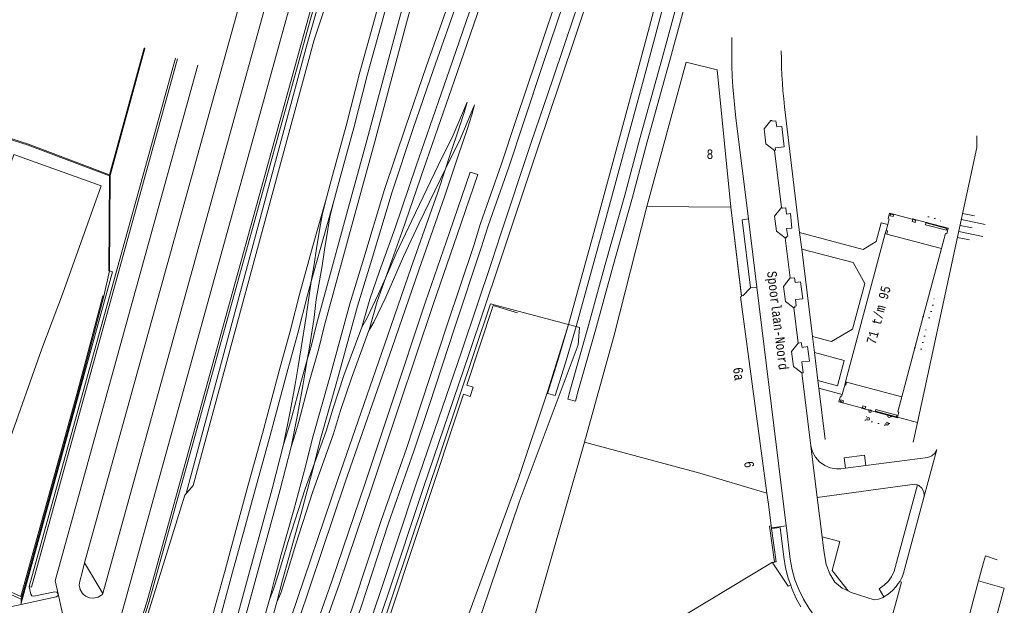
# Model space of a CAD drawing. Header units: metres. Extents: x 196790 to 198335, y 354523 to 356036.
# Tile 107 of 108: x 197305 to 197491, y 355790 to 355901. Entities that reach past the tile are written whole.
import ezdxf

# ---------------------------------------------------------------- set-up
doc = ezdxf.new("R2010")
doc.units = ezdxf.units.M
for name, pattern in [('DGN Style 1', [1.160006, 0.00193, -1.158076]), ('DGN Style 2', [186.027128, 111.616277, -74.410851]), ('DGN Style 3', [260.437979, 186.027128, -74.410851])]:
    doc.linetypes.add(name, pattern=pattern)
for name, color, linetype, lineweight in [('functiescheiding', 252, 'Continuous', 18), ('heg of haag', 252, 'Continuous', 18), ('hoofdgebouw', 252, 'Continuous', 18), ('hoofdgebouw maaiveld', 252, 'Continuous', 18), ('huisnummer BAG', 252, 'Continuous', 18), ('huisnummer toekomstige bebouwing', 252, 'Continuous', 18), ('kant asfaltverharding', 252, 'Continuous', 18), ('kant klinkerverharding', 252, 'Continuous', 18), ('kant muur (extern)', 252, 'Continuous', 18), ('kant stolverharding', 252, 'Continuous', 18), ('kant tegelverharding', 252, 'Continuous', 18), ('molgoot', 252, 'DGN Style 3', 18), ('overbouw', 252, 'Continuous', 18), ('overig WOZ', 252, 'DGN Style 1', 18), ('raster', 252, 'Continuous', 18), ('spoorrail', 252, 'Continuous', 18), ('steunpilaar gebouw', 252, 'Continuous', 18), ('straatnaam', 252, 'Continuous', 18), ('T22_berm', 252, 'DGN Style 2', 18), ('taludlijn', 252, 'Continuous', 18), ('taludsymbool', 252, 'Continuous', 18), ('toekomstig hoofdgebouw', 252, 'Continuous', 18), ('vlakafsluiter groen', 252, 'DGN Style 2', 18)]:
    doc.layers.add(name, color=color, linetype=linetype, lineweight=lineweight)
doc.styles.add('Style-Courier New', font='cour.ttf')

# ---------------------------------------------------------------- blocks, each defined once
blk = doc.blocks.new('TA')
at = {"layer": 'taludsymbool', "linetype": 'Continuous', "lineweight": 0}
for p, q in [((-0.5, 0), (-0.5, -0.5)), ((-0.25, 0), (-0.25, -1)), ((0, 0), (0, -0.5)), ((0.25, 0), (0.25, -1)), ((0.5, 0), (0.5, -0.5))]:
    blk.add_line(p, q, dxfattribs=at)
blk = doc.blocks.new('S505')
at = {"layer": 'steunpilaar gebouw', "linetype": 'Continuous', "lineweight": 0}
blk.add_circle((0, 0), 0.25, dxfattribs=at)

msp = doc.modelspace()

# ---------------------------------------------------------------- linework, layer by layer
at = {"layer": 'functiescheiding'}
for p, q in [((197452.562, 355860.49), (197452.988, 355857.385)), ((197455.022, 355840.849), (197455.401, 355837.796)), ((197456.03, 355832.52), (197456.21, 355831.063)), ((197478.471, 355819.486), (197476.04, 355810.406))]:
    msp.add_line(p, q, dxfattribs=at)
at = {"layer": 'functiescheiding', "flags": 128}
msp.add_lwpolyline([(197399.252, 355845.296), (197394.635, 355846.694), (197389.629, 355831.655), (197390.837, 355831.256), (197390.272, 355829.483), (197388.993, 355829.966), (197373.686, 355783.872), (197360.705, 355746.066), (197362.267, 355745.449), (197362.197, 355745.234)], dxfattribs=at)
at = {"layer": 'heg of haag', "flags": 128}
msp.add_lwpolyline([(197336.635, 355811.423), (197359.444, 355896.205), (197361.504, 355903.247), (197363.865, 355910.193), (197373.394, 355936.344), (197361.852, 355939.461), (197361.099, 355940.044)], dxfattribs=at)
at = {"layer": 'hoofdgebouw'}
for p, q in [((197439.541, 355865.309), (197423.644, 355865.444)), ((197439.541, 355865.309), (197441.581, 355848.53)), ((197468.749, 355860.296), (197461.24, 355832.289))]:
    msp.add_line(p, q, dxfattribs=at)
at = {"layer": 'hoofdgebouw', "flags": 128}
for points in [[(197296.502, 355854.091), (197297.813, 355857.718), (197303.994, 355875.282), (197320.504, 355869.314), (197313.186, 355848.862), (197309.332, 355838.502), (197303.08, 355820.834), (197303, 355820.805)], [(197446.39, 355811.187), (197433.668, 355815.024), (197411.911, 355820.859), (197417.52, 355841.071), (197423.644, 355865.444)], [(197479.388, 355857.501), (197475.179, 355841.79), (197471.856, 355829.429)], [(197441.581, 355848.53), (197441.596, 355848.403), (197441.354, 355848.347), (197446.39, 355811.187)]]:
    msp.add_lwpolyline(points, dxfattribs=at)
at = {"layer": 'hoofdgebouw maaiveld'}
for p, q in [((197469.038, 355860.22), (197468.749, 355860.296)), ((197479.388, 355857.501), (197469.038, 355860.22)), ((197461.24, 355832.289), (197461.442, 355832.235)), ((197461.442, 355832.235), (197471.856, 355829.429))]:
    msp.add_line(p, q, dxfattribs=at)
at = {"layer": 'kant asfaltverharding'}
for p, q in [((197447.83, 355876.032), (197449.109, 355865.215)), ((197444.453, 355850.149), (197442.863, 355863.08)), ((197449.854, 355859.488), (197450.764, 355851.914)), ((197450.001, 355805.024), (197444.453, 355850.149)), ((197451.459, 355846.28), (197452.287, 355839.586)), ((197452.998, 355833.96), (197454.655, 355820.176)), ((197454.655, 355820.176), (197455.871, 355810.397)), ((197455.871, 355810.397), (197456.798, 355802.936))]:
    msp.add_line(p, q, dxfattribs=at)
at = {"layer": 'kant asfaltverharding', "flags": 128}
for points in [[(197442.863, 355863.08), (197440.522, 355882.121), (197440.301, 355884.095), (197440.129, 355886.069), (197439.962, 355888.06), (197439.832, 355890.073), (197439.765, 355892.07), (197439.723, 355894.069), (197439.717, 355896.056), (197439.745, 355897.413)], [(197447.124, 355881.696), (197445.831, 355880.142), (197446.181, 355877.271), (197447.83, 355876.032)], [(197449.109, 355865.215), (197447.816, 355863.616), (197448.195, 355860.743), (197449.854, 355859.488)], [(197450.764, 355851.914), (197449.525, 355850.311), (197449.873, 355847.441), (197451.459, 355846.28)], [(197408.877, 355843.112), (197405.009, 355830.785), (197399.434, 355813.963), (197387.525, 355781.515), (197384.669, 355773.265), (197380.514, 355760.268), (197376.292, 355746.262)], [(197452.287, 355839.586), (197451.043, 355838.033), (197451.421, 355835.171), (197452.998, 355833.96)], [(197464.882, 355779.702), (197464.633, 355780.067), (197463.486, 355781.106), (197462.256, 355781.871), (197461.369, 355782.355), (197459.65, 355783.409), (197458.101, 355784.681), (197456.723, 355786.17), (197455.481, 355787.742), (197454.343, 355789.403), (197453.318, 355791.159), (197452.402, 355792.969), (197451.648, 355794.813), (197451.119, 355796.742), (197450.795, 355798.747), (197450.046, 355804.661), (197450.001, 355805.024)], [(197456.798, 355802.936), (197456.997, 355801.339), (197457.255, 355799.539), (197457.6, 355797.756), (197458.249, 355795.96), (197459.231, 355794.381), (197460.598, 355793.269), (197461.754, 355792.727)], [(197471.488, 355794.539), (197471.846, 355794.416), (197466.097, 355773.39)], [(197468.458, 355791.599), (197469.319, 355792.136), (197470.09, 355792.813), (197470.777, 355793.571), (197471.191, 355794.11), (197471.488, 355794.539)], [(197461.754, 355792.727), (197462.33, 355792.457), (197466.622, 355791.05), (197467.497, 355791.152), (197468.329, 355791.519), (197468.458, 355791.599)]]:
    msp.add_lwpolyline(points, dxfattribs=at)
at = {"layer": 'kant klinkerverharding'}
for p, q in [((197354.342, 355931.364), (197317.405, 355798.025)), ((197358.318, 355927.843), (197320.813, 355792.235)), ((197334.577, 355893.49), (197306.92, 355793.54)), ((197443.249, 355850.03), (197444.453, 355850.149)), ((197461.207, 355815.928), (197465.083, 355816.44)), ((197447.242, 355804.668), (197450.001, 355805.024)), ((197317.405, 355798.025), (197320.813, 355792.235)), ((197315.361, 355778.704), (197312.381, 355792.197))]:
    msp.add_line(p, q, dxfattribs=at)
at = {"layer": 'kant klinkerverharding', "flags": 128}
for points in [[(197320.838, 355775.083), (197320.705, 355775.118), (197365.726, 355937.78)], [(197369.559, 355936.694), (197369.968, 355936.578), (197329.562, 355790.516), (197325.001, 355776.305), (197324.51, 355776.18)], [(197312.381, 355792.197), (197311.843, 355794.663), (197338.795, 355892.166)], [(197441.581, 355848.53), (197441.917, 355848.602), (197443.249, 355850.03)], [(197454.655, 355820.176), (197454.985, 355819.003), (197455.535, 355817.998), (197456.331, 355817.133), (197457.298, 355816.437), (197458.359, 355816.01), (197459.535, 355815.791), (197460.323, 355815.811), (197461.207, 355815.928)], [(197465.083, 355816.44), (197476.801, 355817.99), (197477.542, 355818.266), (197478.13, 355818.794), (197478.471, 355819.486)], [(197474.815, 355812.761), (197474.328, 355812.906), (197455.871, 355810.397)], [(197476.04, 355810.406), (197476.105, 355810.716), (197476.037, 355811.482), (197475.659, 355812.185), (197475.066, 355812.686), (197474.815, 355812.761)], [(197476.04, 355810.406), (197472.204, 355796.101), (197472.203, 355796.098)], [(197456.798, 355802.936), (197460.144, 355802.1), (197458.688, 355796.596), (197461.754, 355792.727)], [(197317.405, 355798.025), (197316.911, 355796.242), (197316.469, 355794.605), (197316.382, 355793.813), (197316.556, 355792.992), (197316.983, 355792.27), (197317.582, 355791.746), (197318.313, 355791.429), (197319.149, 355791.352), (197319.964, 355791.546), (197320.643, 355791.964), (197320.768, 355792.071), (197320.813, 355792.235)], [(197472.203, 355796.098), (197472.088, 355795.721), (197471.928, 355795.347), (197471.69, 355794.906), (197471.488, 355794.539)], [(197306.92, 355793.54), (197306.909, 355793.501), (197307.219, 355792.087), (197307.43, 355791.784), (197307.793, 355791.718), (197311.785, 355792.574), (197312.159, 355792.506), (197312.381, 355792.197)], [(197480.181, 355771.728), (197485.059, 355770.454), (197491.25, 355793.244), (197486.384, 355794.613)], [(197312.381, 355792.197), (197312.311, 355791.82), (197311.995, 355791.602), (197305.388, 355790.161)], [(197305.388, 355790.161), (197302.75, 355789.586), (197301.929, 355789.59), (197301.199, 355789.964)]]:
    msp.add_lwpolyline(points, dxfattribs=at)
at = {"layer": 'kant muur (extern)'}
for p, q in [((197298.025, 355879.828), (197305.907, 355877.288)), ((197298.093, 355880.027), (197305.977, 355877.486)), ((197322.106, 355853.264), (197322.106, 355853.242)), ((197321.037, 355848.45), (197317.885, 355836.514)), ((197446.39, 355811.187), (197446.675, 355809.159)), ((197447.242, 355804.668), (197447.192, 355805.04)), ((197447.264, 355804.509), (197447.242, 355804.668)), ((197305.415, 355791.156), (197300.644, 355793.323)), ((197305.337, 355791.649), (197305.54, 355791.556)), ((197305.54, 355791.556), (197305.415, 355791.156))]:
    msp.add_line(p, q, dxfattribs=at)
at = {"layer": 'kant muur (extern)', "flags": 128}
for points in [[(197328.77, 355895.328), (197322.204, 355871.276), (197322.106, 355853.264)], [(197328.77, 355895.328), (197328.776, 355895.351), (197328.659, 355895.383), (197322.114, 355871.409)], [(197305.907, 355877.288), (197306.227, 355877.183), (197322.082, 355871.197)], [(197305.977, 355877.486), (197306.291, 355877.383), (197322.114, 355871.409)], [(197322.082, 355871.197), (197321.985, 355853.243), (197322.106, 355853.242)], [(197322.114, 355871.409), (197322.083, 355871.294), (197322.082, 355871.197)], [(197469.677, 355863.682), (197469.747, 355863.983), (197470.288, 355863.841), (197470.212, 355863.551), (197469.677, 355863.682)], [(197473.846, 355862.565), (197473.937, 355862.965), (197474.488, 355862.821), (197474.382, 355862.415), (197473.846, 355862.565)], [(197476.345, 355861.988), (197476.433, 355862.31), (197480.399, 355861.259), (197480.317, 355860.95), (197476.345, 355861.988)], [(197469.038, 355860.22), (197469.184, 355860.818), (197468.907, 355860.885)], [(197317.674, 355836.571), (197320.825, 355848.506), (197321.037, 355848.45)], [(197317.674, 355836.571), (197315.923, 355829.942), (197305.337, 355791.649)], [(197317.885, 355836.514), (197316.135, 355829.885), (197305.54, 355791.556)], [(197461.073, 355831.67), (197461.276, 355831.616), (197461.442, 355832.235)], [(197460.34, 355828.84), (197460.265, 355828.55), (197460.8, 355828.412), (197460.875, 355828.702), (197460.34, 355828.84)], [(197464.53, 355827.762), (197464.419, 355827.357), (197464.944, 355827.213), (197465.055, 355827.618), (197464.53, 355827.762)], [(197466.973, 355827.027), (197466.89, 355826.718), (197470.853, 355825.653), (197470.942, 355825.962), (197466.973, 355827.027)], [(197447.192, 355805.04), (197446.851, 355805.002), (197447.827, 355798.201)], [(197447.827, 355798.201), (197448.123, 355798.213), (197447.264, 355804.509)], [(197299.888, 355793.826), (197300.012, 355794.079), (197305.337, 355791.649)]]:
    msp.add_lwpolyline(points, dxfattribs=at)
at = {"layer": 'kant stolverharding'}
msp.add_line((197321.037, 355848.45), (197322.106, 355853.242), dxfattribs=at)
at = {"layer": 'kant tegelverharding'}
for p, q in [((197455.022, 355840.849), (197452.988, 355857.385)), ((197455.401, 355837.796), (197456.03, 355832.52)), ((197456.21, 355831.063), (197460.594, 355829.88)), ((197457.399, 355821.375), (197456.21, 355831.063)), ((197447.192, 355805.04), (197446.675, 355809.159)), ((197487.681, 355799.387), (197487.33, 355798.102)), ((197487.681, 355799.387), (197489.876, 355798.587)), ((197487.33, 355798.102), (197486.384, 355794.613)), ((197486.384, 355794.613), (197480.181, 355771.728))]:
    msp.add_line(p, q, dxfattribs=at)
at = {"layer": 'kant tegelverharding', "flags": 128}
for points in [[(197452.562, 355860.49), (197449.697, 355884.296), (197449.553, 355885.797), (197449.402, 355887.294), (197449.293, 355888.777), (197449.2, 355890.281), (197449.147, 355891.762), (197449.105, 355893.288), (197449.093, 355894.866)], [(197447.124, 355881.696), (197447.322, 355881.711), (197447.342, 355881.538), (197448.083, 355881.618), (197448.254, 355880.492), (197449.164, 355880.544), (197449.64, 355876.697), (197447.966, 355876.508), (197448.019, 355876.071), (197447.83, 355876.032)], [(197449.854, 355859.488), (197450.051, 355859.525), (197450.027, 355859.703), (197450.303, 355859.747), (197450.076, 355861.257), (197451.113, 355861.351), (197450.849, 355864.087), (197450.066, 355864), (197449.933, 355865.171), (197449.329, 355865.131), (197449.109, 355865.215)], [(197442.863, 355863.08), (197441.674, 355862.92), (197443.249, 355850.03)], [(197452.562, 355860.49), (197464.577, 355857.268), (197467.015, 355858.837), (197467.99, 355862.344), (197469.211, 355862.018)], [(197452.988, 355857.385), (197462.662, 355854.828), (197464.882, 355850.892), (197462.58, 355842.236), (197458.575, 355839.922), (197455.022, 355840.849)], [(197451.459, 355846.28), (197451.662, 355846.317), (197451.622, 355846.601), (197451.917, 355846.642), (197451.8, 355847.839), (197453.151, 355847.936), (197452.737, 355851.199), (197451.704, 355851.046), (197451.558, 355851.961), (197450.96, 355851.882), (197450.764, 355851.914)], [(197452.998, 355833.96), (197453.222, 355833.987), (197452.977, 355836.076), (197454.406, 355836.195), (197454.059, 355838.932), (197453.026, 355838.779), (197452.88, 355839.694), (197452.287, 355839.586)], [(197456.03, 355832.52), (197459.71, 355831.535), (197460.971, 355836.331), (197455.401, 355837.796)], [(197465.083, 355816.44), (197464.825, 355818.411), (197460.959, 355817.899), (197461.207, 355815.928)], [(197468.458, 355791.599), (197467.602, 355793.153), (197468.55, 355793.837), (197469.279, 355794.527), (197469.919, 355795.422), (197470.425, 355796.451), (197474.815, 355812.761)], [(197447.264, 355804.509), (197448.86, 355804.724), (197449.578, 355799.117), (197449.916, 355797.125), (197450.422, 355795.147), (197450.873, 355793.842)], [(197450.873, 355793.842), (197451.094, 355793.204), (197451.929, 355791.318), (197452.803, 355789.718)]]:
    msp.add_lwpolyline(points, dxfattribs=at)
at = {"layer": 'molgoot', "flags": 128}
for points in [[(197369.559, 355936.694), (197329.132, 355790.625), (197324.51, 355776.18)], [(197334.987, 355893.36), (197307.343, 355793.417), (197306.92, 355793.54)]]:
    msp.add_lwpolyline(points, dxfattribs=at)
at = {"layer": 'overbouw'}
for p, q in [((197469.211, 355862.018), (197468.907, 355860.885)), ((197468.907, 355860.885), (197468.749, 355860.296)), ((197461.24, 355832.289), (197461.073, 355831.67)), ((197460.594, 355829.88), (197461.073, 355831.67))]:
    msp.add_line(p, q, dxfattribs=at)
at = {"layer": 'overbouw', "flags": 128}
for points in [[(197479.388, 355857.501), (197480.15, 355860.341), (197480.357, 355860.286), (197480.629, 355861.314), (197473.873, 355863.101), (197473.843, 355863.01), (197469.572, 355864.133), (197469.286, 355863.071), (197469.479, 355863.019), (197469.211, 355862.018)], [(197471.07, 355825.602), (197471.033, 355825.465), (197464.275, 355827.275), (197464.285, 355827.383), (197460, 355828.496), (197460.288, 355829.565), (197460.495, 355829.512), (197460.594, 355829.88)], [(197471.856, 355829.429), (197471.127, 355826.588), (197471.32, 355826.536), (197471.07, 355825.602)]]:
    msp.add_lwpolyline(points, dxfattribs=at)
at = {"layer": 'overig WOZ'}
msp.add_line((197465.504, 355826.946), (197465.013, 355825.018), dxfattribs=at)
at = {"layer": 'overig WOZ', "flags": 128}
for points in [[(197476.468, 355862.415), (197476.758, 355863.487), (197479.228, 355862.835), (197478.953, 355861.757)], [(197475.921, 355844.558), (197477.037, 355844.25), (197478.048, 355847.959), (197476.911, 355848.257)], [(197474.35, 355838.707), (197475.491, 355838.402), (197476.485, 355842.101), (197475.345, 355842.409)], [(197465.013, 355825.018), (197469.344, 355823.885), (197469.848, 355825.782)]]:
    msp.add_lwpolyline(points, dxfattribs=at)
at = {"layer": 'raster'}
for p, q in [((197408.877, 355843.112), (197399.364, 355845.626)), ((197410.328, 355842.728), (197408.877, 355843.112)), ((197411.911, 355820.859), (197401.877, 355785.898)), ((197447.514, 355798.005), (197450.388, 355793.619))]:
    msp.add_line(p, q, dxfattribs=at)
at = {"layer": 'raster', "flags": 128}
for points in [[(197304.487, 355729.954), (197310.536, 355727.724), (197336.341, 355810.87), (197337.942, 355812.681), (197360.784, 355896.93), (197367.635, 355917.585), (197376.163, 355939.826)], [(197305.388, 355790.404), (197322.675, 355853.083), (197322.106, 355853.264)], [(197399.364, 355845.626), (197394.108, 355847.015), (197360.221, 355745.955)], [(197376.292, 355746.262), (197376.487, 355746.74), (197378.086, 355749.771), (197387.113, 355772.802), (197399.524, 355809.539), (197410.719, 355839.246), (197410.975, 355842.557), (197410.328, 355842.728)], [(197401.877, 355785.898), (197401.934, 355785.891), (197426.944, 355785.802), (197447.423, 355798.143), (197447.514, 355798.005)], [(197401.877, 355785.898), (197401.934, 355785.891), (197426.944, 355785.802), (197447.423, 355798.143), (197447.514, 355798.005)]]:
    msp.add_lwpolyline(points, dxfattribs=at)
at = {"layer": 'spoorrail'}
for p, q in [((197385.602, 355872.53), (197385.608, 355872.543)), ((197390.279, 355871.928), (197391.699, 355871.444)), ((197404.897, 355830.07), (197406.343, 355829.669)), ((197408.731, 355829.006), (197410.177, 355828.605))]:
    msp.add_line(p, q, dxfattribs=at)
at = {"layer": 'spoorrail', "flags": 128}
for points in [[(197403.192, 356015.101), (197400.134, 356003.83), (197394.983, 355984.703), (197387.598, 355957.218), (197385.653, 355950.013), (197381.973, 355936.688), (197378.976, 355925.621), (197372.221, 355900.78), (197369.434, 355890.844), (197366.832, 355880.697), (197364.282, 355871.286), (197363.099, 355867.08)], [(197364.549, 355866.697), (197365.728, 355870.887), (197368.282, 355880.314), (197370.883, 355890.455), (197373.666, 355900.381), (197380.424, 355925.228), (197383.42, 355936.292), (197387.099, 355949.614), (197389.046, 355956.827), (197396.431, 355984.313), (197401.582, 356003.439), (197404.64, 356014.71)], [(197356.417, 355819.999), (197357.198, 355822.342), (197357.894, 355824.753), (197359.867, 355832.198), (197361.657, 355838.593), (197362.71, 355842.725), (197368.542, 355864.189), (197372.17, 355877.492), (197378.269, 355900.125), (197382.763, 355916.629), (197388.022, 355935.773), (197391.75, 355949.956), (197396.899, 355969.038), (197403.598, 355993.746), (197409.015, 356013.527)], [(197407.567, 356013.919), (197402.151, 355994.14), (197395.451, 355969.429), (197390.3, 355950.337), (197386.573, 355936.162), (197381.316, 355917.025), (197376.821, 355900.517), (197370.722, 355877.884), (197367.095, 355864.583), (197361.259, 355843.107), (197360.207, 355838.98), (197359.49, 355836.418)], [(197419.849, 356010.598), (197419.226, 356008.463), (197413.21, 355987.534), (197407.92, 355969.505), (197401.945, 355950.499), (197395.905, 355932.009), (197391.515, 355919.181), (197386.81, 355905.643), (197381.947, 355891.843), (197378.109, 355880.644), (197374.113, 355868.631), (197369.986, 355855.041), (197367.515, 355847.024), (197363.73, 355833.144), (197360.497, 355821.631), (197359.156, 355816.242), (197356.922, 355808.04), (197354.582, 355799.629), (197353.347, 355795.16), (197352.321, 355791.112)], [(197421.298, 356010.207), (197420.667, 356008.045), (197414.651, 355987.116), (197409.355, 355969.069), (197403.371, 355950.033), (197397.327, 355931.533), (197392.933, 355918.692), (197388.225, 355905.148), (197383.363, 355891.35), (197379.53, 355880.164), (197375.543, 355868.177), (197371.421, 355854.602), (197368.956, 355846.605), (197365.176, 355832.744), (197361.947, 355821.247), (197360.865, 355816.897)], [(197369.776, 355842.581), (197371.3, 355847.891), (197373.141, 355853.201), (197376.032, 355861.192), (197380.08, 355873.126), (197386.389, 355891.264), (197395.852, 355918.76), (197400.689, 355932.745), (197406.582, 355950.121), (197410.652, 355962.549), (197415.623, 355978.723), (197418.073, 355986.72), (197422.792, 356003.074), (197424.602, 356009.313)], [(197374.259, 355851.848), (197377.448, 355860.696), (197381.499, 355872.639), (197387.807, 355890.774), (197397.27, 355918.271), (197402.108, 355932.259), (197408.002, 355949.639), (197412.082, 355962.095), (197419.511, 355986.292), (197424.233, 356002.657), (197426.05, 356008.922)], [(197449.469, 356002.592), (197447.469, 355998.011), (197441.098, 355983.252), (197437.598, 355975.388), (197435.788, 355970.934), (197430.857, 355958.732), (197427.618, 355950.887), (197425.057, 355943.733), (197421.088, 355933.376), (197414.148, 355914.16), (197411.992, 355907.746), (197405.894, 355889.503), (197401.767, 355877.306), (197396.01, 355860.088), (197394.354, 355855.015), (197388.623, 355837.928), (197380.028, 355812.772), (197373.272, 355792.452), (197367.068, 355774.288), (197362.494, 355760.645), (197360.444, 355754.836), (197357.369, 355746.188)], [(197359.032, 355746.389), (197361.858, 355754.335), (197363.913, 355760.157), (197368.489, 355773.807), (197374.693, 355791.973), (197381.449, 355812.293), (197390.044, 355837.447), (197395.778, 355854.544), (197397.434, 355859.618), (197403.189, 355876.828), (197407.316, 355889.025), (197413.415, 355907.269), (197415.564, 355913.666), (197422.493, 355932.852), (197426.464, 355943.211), (197429.004, 355950.314), (197432.245, 355958.164), (197437.178, 355970.371), (197438.979, 355974.8), (197442.472, 355982.65), (197448.845, 355997.414), (197450.933, 356002.196)], [(197408.877, 355843.112), (197414.168, 355862.327), (197422.25, 355892.128), (197429.766, 355920.508), (197432.018, 355928.12), (197432.861, 355931.488), (197435.354, 355939.337), (197437.543, 355945.906), (197439.159, 355950.17), (197442.904, 355959.496), (197445.352, 355966.05), (197446.577, 355969.183), (197448.017, 355973.612), (197448.841, 355975.888)], [(197450.269, 355975.426), (197448.809, 355970.335), (197446.937, 355962.629), (197443.444, 355950.098), (197442.124, 355944.963), (197438.419, 355931.32), (197434.983, 355919.126), (197432.76, 355910.806), (197430.436, 355901.879), (197427.976, 355892.851), (197423.732, 355877.626), (197420.97, 355867.183), (197417.265, 355854.046), (197413.963, 355842.054), (197410.685, 355830.547), (197410.177, 355828.605)], [(197444.51, 355959.51), (197441.991, 355950.471), (197440.674, 355945.346), (197436.973, 355931.72), (197433.536, 355919.523), (197431.309, 355911.188), (197428.986, 355902.265), (197426.53, 355893.25), (197422.285, 355878.019), (197419.523, 355867.579), (197415.82, 355854.449), (197412.519, 355842.458), (197409.238, 355830.942), (197408.731, 355829.006)], [(197410.328, 355842.728), (197415.614, 355861.928), (197423.698, 355891.74), (197431.21, 355920.103), (197433.474, 355927.756), (197434.305, 355931.079), (197436.78, 355938.873), (197438.957, 355945.403), (197440.562, 355949.639), (197444.303, 355958.954), (197444.51, 355959.51)], [(197355.432, 355747.019), (197357.951, 355754.888), (197361.343, 355764.696), (197364.53, 355774.824), (197369.644, 355789.718), (197374.849, 355805.543), (197379.633, 355819.186), (197382.499, 355827.808), (197387.362, 355842.581), (197392.382, 355857.617), (197393.671, 355861.744), (197397.561, 355872.837), (197400.426, 355881.407), (197404.159, 355892.631), (197409.153, 355907.588), (197410.731, 355912.556), (197412.098, 355916.552), (197413.307, 355920.416), (197415.962, 355928.407), (197417.355, 355932.981), (197417.959, 355934.795), (197421.298, 355945.073), (197423.743, 355952.328), (197425.279, 355956.66)], [(197418.973, 355942.772), (197416.535, 355935.264), (197415.926, 355933.437), (197414.532, 355928.862), (197411.879, 355920.877), (197410.672, 355917.019), (197409.306, 355913.026), (197407.727, 355908.053), (197402.736, 355893.105), (197399.003, 355881.881), (197396.142, 355873.323), (197392.246, 355862.216), (197390.955, 355858.078), (197385.938, 355843.053), (197381.075, 355828.279), (197378.214, 355819.671), (197373.429, 355806.026), (197368.223, 355790.196), (197363.1, 355775.275), (197359.918, 355765.167), (197356.527, 355755.362), (197354.004, 355747.476)], [(197346.027, 355747.195), (197349.007, 355758.318), (197352.705, 355770.723), (197354.673, 355777.048), (197357.822, 355787.098), (197366.674, 355813.285), (197375.504, 355838.752), (197380.551, 355853.391), (197385.495, 355867.462), (197387.944, 355874.808), (197389.707, 355879.994), (197390.586, 355882.789), (197391.117, 355884.648)], [(197374.259, 355851.848), (197376.295, 355856.566), (197379.239, 355862.769), (197384.258, 355873.193), (197387.074, 355878.902), (197389.7, 355885.147)], [(197389.7, 355885.147), (197389.149, 355883.22), (197388.282, 355880.46), (197386.521, 355875.282), (197385.608, 355872.543)], [(197385.608, 355872.543), (197388.439, 355878.279), (197391.117, 355884.648)], [(197338.58, 355725.105), (197341.176, 355734.884), (197347.564, 355758.726), (197351.27, 355771.16), (197353.241, 355777.495), (197356.396, 355787.563), (197365.255, 355813.771), (197374.087, 355839.243), (197379.134, 355853.884), (197384.076, 355867.948), (197385.602, 355872.53)], [(197391.699, 355871.444), (197387.809, 355860.036), (197383.287, 355846.892), (197376.873, 355827.755), (197371.826, 355812.614), (197365.57, 355794.108), (197359.366, 355776.601), (197350.902, 355755.046), (197347.853, 355747.633), (197346.118, 355743.638), (197343.699, 355736.278), (197340.021, 355724.685)], [(197346.027, 355747.195), (197346.471, 355748.217), (197349.51, 355755.606), (197357.961, 355777.126), (197364.152, 355794.599), (197370.404, 355813.092), (197375.451, 355828.231), (197381.867, 355847.374), (197386.389, 355860.522), (197390.279, 355871.928)], [(197371.141, 355841.949), (197372.051, 355843.566), (197374.346, 355848.263), (197377.662, 355855.947), (197380.592, 355862.122), (197385.602, 355872.53)], [(197363.099, 355867.08), (197360.47, 355857.722), (197358.078, 355849.021), (197356.264, 355841.845), (197354.188, 355834.327), (197351.007, 355822.524), (197348.247, 355812.509), (197345.986, 355804.15), (197343.936, 355796.658), (197342.096, 355789.85), (197340.598, 355784.093), (197335.551, 355765.719), (197332.633, 355754.731), (197328.69, 355740.247), (197325.483, 355728.865), (197324.037, 355723.082), (197322.46, 355717.377), (197320.383, 355710.07), (197317.807, 355699.608), (197314.574, 355687.542), (197311.761, 355677.369), (197308.607, 355665.908), (197300.983, 355637.913)], [(197359.49, 355836.418), (197359.822, 355838.452), (197360.774, 355844.427), (197361.167, 355847.832), (197362.293, 355854.196), (197362.742, 355857.233), (197363.344, 355861.056), (197363.754, 355863.489), (197364.549, 355866.697)], [(197363.099, 355867.08), (197362.284, 355863.795), (197361.864, 355861.297), (197361.259, 355857.459), (197360.812, 355854.436), (197360.251, 355851.266)], [(197364.549, 355866.697), (197361.916, 355857.321), (197360.251, 355851.266)], [(197360.251, 355851.266), (197359.529, 355848.639), (197357.715, 355841.462), (197355.635, 355833.932), (197352.454, 355822.13), (197349.694, 355812.114), (197347.434, 355803.756), (197345.383, 355796.265), (197343.546, 355789.465), (197342.047, 355783.706), (197336.999, 355765.327), (197334.081, 355754.341), (197330.135, 355739.847), (197326.932, 355728.479), (197325.488, 355722.7), (197323.904, 355716.972), (197321.833, 355709.685), (197319.26, 355699.234), (197316.021, 355687.148), (197313.207, 355676.97), (197310.053, 355665.512), (197302.431, 355637.52)], [(197360.251, 355851.266), (197359.287, 355844.632), (197358.341, 355838.691), (197357.763, 355835.142), (197357.184, 355831.751), (197356.238, 355826.651), (197354.976, 355820.421)], [(197374.259, 355851.848), (197372.983, 355848.89), (197370.722, 355844.264), (197369.776, 355842.581)], [(197374.259, 355851.848), (197372.731, 355847.438), (197371.202, 355842.113), (197371.141, 355841.949)], [(197404.897, 355830.07), (197406.867, 355836.318), (197408.877, 355843.112)], [(197371.141, 355841.949), (197367.827, 355832.99), (197365.791, 355826.831), (197364.471, 355822.447), (197360.523, 355811.551), (197357.329, 355801.601), (197355.488, 355795.502), (197354.465, 355792.323), (197353.739, 355790.612)], [(197369.776, 355842.581), (197366.411, 355833.486), (197364.361, 355827.282), (197363.046, 355822.919), (197360.865, 355816.897)], [(197406.343, 355829.669), (197408.304, 355835.889), (197410.328, 355842.728)], [(197354.976, 355820.421), (197355.765, 355822.787), (197356.448, 355825.153), (197358.42, 355832.592), (197359.49, 355836.418)], [(197359.49, 355836.418), (197359.242, 355834.895), (197358.661, 355831.488), (197357.711, 355826.366), (197356.417, 355819.999)], [(197354.976, 355820.421), (197352.847, 355812.036), (197347.274, 355791.48), (197344.12, 355779.966), (197342.28, 355773.394), (197338.679, 355759.988), (197335.813, 355749.421), (197332.501, 355737.618), (197328.9, 355723.87), (197325.64, 355712.094), (197321.566, 355696.585), (197320.672, 355693.378), (197318.044, 355682.942), (197316.493, 355677.132)], [(197356.417, 355819.999), (197354.298, 355811.655), (197348.722, 355791.085), (197345.566, 355779.566), (197343.726, 355772.998), (197340.127, 355759.597), (197337.259, 355749.022), (197333.949, 355737.225), (197330.348, 355723.48), (197327.089, 355711.703), (197325.419, 355705.345)], [(197360.865, 355816.897), (197359.103, 355812.036), (197355.896, 355802.047), (197354.056, 355795.948), (197353.057, 355792.847), (197352.321, 355791.112)], [(197360.865, 355816.897), (197358.368, 355807.642), (197354.797, 355794.776), (197353.739, 355790.612)], [(197352.321, 355791.112), (197350.692, 355785.381), (197349.325, 355780.071), (197347.537, 355773.789), (197343.931, 355760.946)], [(197353.739, 355790.612), (197352.14, 355784.989), (197350.773, 355779.679), (197348.981, 355773.381), (197345.375, 355760.537)]]:
    msp.add_lwpolyline(points, dxfattribs=at)
at = {"layer": 'T22_berm'}
for p, q in [((197447.827, 355798.201), (197447.514, 355798.005)), ((197450.388, 355793.619), (197450.873, 355793.842))]:
    msp.add_line(p, q, dxfattribs=at)
at = {"layer": 'taludlijn'}
msp.add_line((197471.07, 355825.602), (197474.811, 355824.601), dxfattribs=at)
at = {"layer": 'taludlijn', "flags": 128}
msp.add_lwpolyline([(197474.811, 355824.601), (197486.079, 355876.602), (197486.065, 355878.782)], dxfattribs=at)
at = {"layer": 'toekomstig hoofdgebouw'}
msp.add_line((197423.644, 355865.444), (197439.541, 355865.309), dxfattribs=at)
at = {"layer": 'toekomstig hoofdgebouw', "flags": 128}
for points in [[(197423.644, 355865.444), (197431.122, 355892.745), (197436.941, 355891.283), (197439.541, 355865.309)], [(197433.668, 355815.024), (197411.911, 355820.859), (197417.52, 355841.071), (197423.644, 355865.444)], [(197439.541, 355865.309), (197441.596, 355848.403), (197441.354, 355848.347), (197446.39, 355811.187), (197433.668, 355815.024)]]:
    msp.add_lwpolyline(points, dxfattribs=at)
at = {"layer": 'vlakafsluiter groen'}
for p, q in [((197474.811, 355824.601), (197474.023, 355820.863)), ((197305.415, 355791.156), (197305.388, 355790.404)), ((197305.388, 355790.404), (197305.388, 355790.161))]:
    msp.add_line(p, q, dxfattribs=at)

# ---------------------------------------------------------------- block references
at = {"layer": 'steunpilaar gebouw'}
for p in [(197465.894, 355826.746), (197465.501, 355825.267), (197469.082, 355824.324), (197469.479, 355825.793)]:
    msp.add_blockref('S505', p, dxfattribs=at)
at = {"layer": 'taludsymbool', "xscale": 4.638147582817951, "yscale": 4.638147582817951, "zscale": 4.638147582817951, "rotation": 77.7766882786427}
msp.add_blockref('TA', (197482.883, 355861.853), dxfattribs=at)

# ---------------------------------------------------------------- texts
at = {"layer": 'huisnummer BAG', "style": 'Style-Courier New', "width": 0.694444}
for s, rotation, p in [('71 t/m 95', 74.99109, (197466.889, 355839.228)), ('6a', 277.58707, (197439.968, 355834.894)), ('6', 278.04906, (197442.041, 355817.132))]:
    msp.add_text(s, height=1.8, rotation=rotation, dxfattribs=at).set_placement(p)
at = {"layer": 'huisnummer toekomstige bebouwing', "style": 'Style-Courier New', "width": 0.694444}
msp.add_text('8', height=1.8, dxfattribs=at).set_placement((197434.98, 355874.409))
at = {"layer": 'straatnaam', "style": 'Style-Courier New', "width": 0.694444}
msp.add_text('Spoorlaan-Noord', height=1.8, rotation=276.94741, dxfattribs=at).set_placement((197446.39, 355853.083))

doc.saveas('drawing.dxf')
